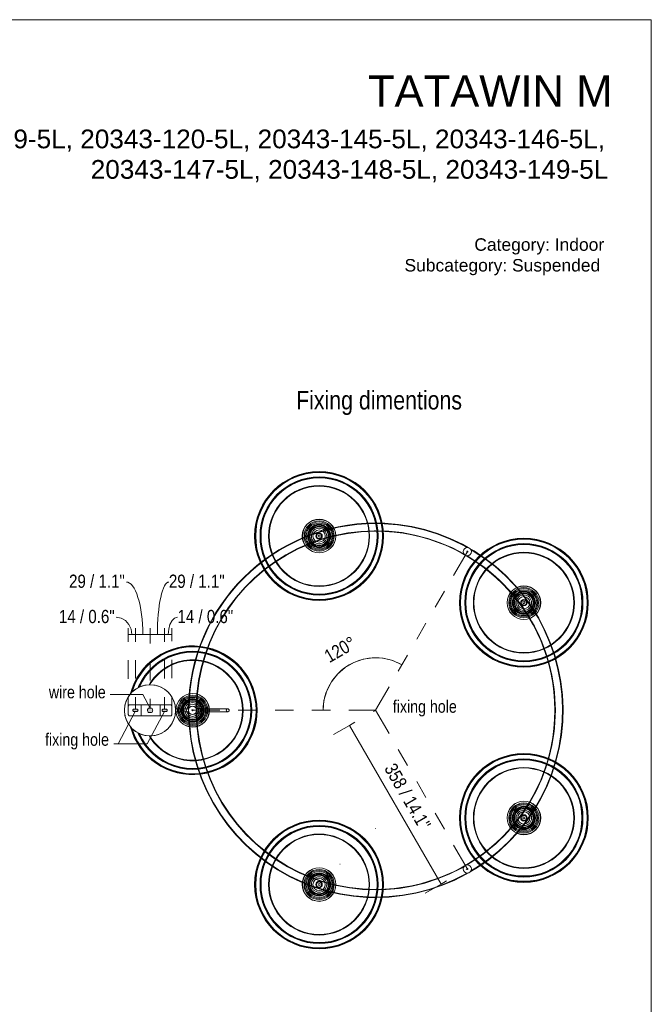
# Model space of a CAD drawing. Header units: millimetres. Extents: x 0 to 8.3, y 0 to 11.7.
# Tile 5 of 5: x 4.2 to 8.3, y 5.4 to 11.7. Entities that reach past the tile are written whole.
import ezdxf

# ---------------------------------------------------------------- set-up
doc = ezdxf.new("R2010")
doc.units = ezdxf.units.MM
doc.layers.add('PDF_Geometría', color=7, linetype='Continuous')
doc.layers.add('PDF_Rellenos sólidos', color=7, linetype='Continuous', true_color=0xe8e8e8)
doc.layers.add('PDF_Texto', color=7, linetype='Continuous', true_color=0x5b5b5b)
doc.styles.add('PDF Arial Narrow', font='ARIALN.TTF')
doc.styles.add('PDF Arial-BoldMT', font='arial.ttf')

msp = doc.modelspace()

# ---------------------------------------------------------------- hatches: boundary and pattern name
at = {"layer": 'PDF_Rellenos sólidos', "true_color": 0x808080, "transparency": 33554559}
h = msp.add_hatch(color=8, dxfattribs=at)
h.paths.add_polyline_path([(7.0892, 6.2438), (7.092, 6.2454), (7.0915, 6.2494), (7.0892, 6.2503), (7.0868, 6.2494), (7.0863, 6.2454), (7.0872, 6.2449)], flags=0)
h.paths.add_polyline_path([(5.0454, 7.2501), (5.0652, 7.2501), (5.0682, 7.2528), (5.0706, 7.2562), (5.072, 7.2601), (5.0725, 7.2642), (5.072, 7.2683), (5.0706, 7.2721), (5.0674, 7.2763), (5.0652, 7.2783), (5.0454, 7.2783), (5.0423, 7.2755), (5.04, 7.2721), (5.0386, 7.2683), (5.0381, 7.2642), (5.0388, 7.2595), (5.04, 7.2562), (5.0423, 7.2528)], flags=0)
h.paths.add_polyline_path([(5.157, 7.256), (5.1628, 7.2584), (5.165, 7.2621), (5.165, 7.2663), (5.1611, 7.2713), (5.157, 7.2724), (5.1402, 7.2723), (5.1348, 7.27), (5.1327, 7.2663), (5.1327, 7.2621), (5.1365, 7.2571), (5.1406, 7.256)], flags=0)
h.paths.add_polyline_path([(4.97, 7.256), (4.9758, 7.2584), (4.9779, 7.2621), (4.9779, 7.2663), (4.9741, 7.2713), (4.97, 7.2724), (4.9536, 7.2724), (4.9478, 7.27), (4.9456, 7.2663), (4.9456, 7.2621), (4.9495, 7.2571), (4.9536, 7.256), (4.9582, 7.256)], flags=0)
h.paths.add_polyline_path([(5.3274, 7.2609), (5.3297, 7.2619), (5.3307, 7.2642), (5.3297, 7.2665), (5.3267, 7.2672), (5.3251, 7.2665), (5.3241, 7.2642), (5.3251, 7.2619), (5.3267, 7.2612)], flags=0)
h.paths.add_polyline_path([(7.0893, 8.2782), (7.0917, 8.2792), (7.0926, 8.2815), (7.0917, 8.2838), (7.0893, 8.2848), (7.0865, 8.2831), (7.0872, 8.2791)], flags=0)

# ---------------------------------------------------------------- linework, layer by layer
at = {"layer": 'PDF_Geometría', "lineweight": 18}
msp.add_lwpolyline([(0.0016, 11.6917), (0.0016, 0), (8.2684, 0), (8.2684, 11.6917)], close=True, dxfattribs=at)
at = {"layer": 'PDF_Geometría', "color": 9, "lineweight": 20, "true_color": 0xc0c0c0}
for points in [[(7.0954, 8.3069), (7.0571, 8.3286), (6.9792, 8.3658), (6.8988, 8.3972), (6.8164, 8.4228), (6.7323, 8.4424), (6.6471, 8.4559), (6.5611, 8.4632), (6.502, 8.4647, 0.41286), (5.3021, 7.271)], [(7.0872, 8.3078), (7.0517, 8.3277), (6.9738, 8.3645), (6.8934, 8.3956), (6.811, 8.4209), (6.727, 8.4401), (6.6418, 8.4532), (6.5558, 8.4602), (6.502, 8.4614, 0.411104), (5.3056, 7.2785)], [(5.3542, 7.2862), (5.3542, 7.2862), (5.353, 7.2847), (5.3498, 7.2808), (5.3487, 7.2792), (5.3499, 7.2808), (5.353, 7.2847), (5.3542, 7.2862), (5.3589, 7.3705), (5.3698, 7.4542), (5.3869, 7.5368), (5.4099, 7.618), (5.4388, 7.6973), (5.4735, 7.7743), (5.5138, 7.8485), (5.5594, 7.9195), (5.6101, 7.987), (5.6656, 8.0506), (5.7257, 8.1099), (5.7899, 8.1646), (5.858, 8.2145), (5.9295, 8.2593), (6.0042, 8.2987), (6.0816, 8.3324), (6.1612, 8.3604), (6.2427, 8.3825), (6.3255, 8.3986), (6.4094, 8.4085), (6.4937, 8.4122), (6.502, 8.4122, -1), (6.502, 6.1162), (6.4177, 6.1193), (6.3338, 6.1286), (6.2508, 6.144), (6.1692, 6.1655), (6.0893, 6.1929), (6.0117, 6.2261), (5.9368, 6.265), (5.8649, 6.3092), (5.7965, 6.3586), (5.7318, 6.4129), (5.6714, 6.4718), (5.6154, 6.5349), (5.5642, 6.6021), (5.5181, 6.6728), (5.4773, 6.7467), (5.442, 6.8233), (5.4125, 6.9024), (5.3889, 6.9835), (5.3712, 7.066), (5.3597, 7.1496), (5.3544, 7.2339), (5.3542, 7.2422), (5.353, 7.2437), (5.3499, 7.2476), (5.3487, 7.2491), (5.3498, 7.2475), (5.353, 7.2437), (5.3542, 7.2422), (5.3542, 7.2422)]]:
    msp.add_lwpolyline(points, format="xyb", dxfattribs=at)
for points in [[(5.3465, 7.2816), (5.3493, 7.2846), (5.3509, 7.2862), (5.3509, 7.2862), (5.3557, 7.3706), (5.3665, 7.4544), (5.3836, 7.5372), (5.4066, 7.6185), (5.4356, 7.6979), (5.4703, 7.775), (5.5105, 7.8493), (5.5561, 7.9205), (5.6068, 7.9881), (5.6624, 8.0519), (5.7224, 8.1114), (5.7867, 8.1663), (5.8548, 8.2163), (5.9264, 8.2613), (6.0011, 8.3008), (6.0785, 8.3348), (6.1582, 8.3629), (6.2397, 8.3852), (6.3227, 8.4014), (6.4066, 8.4115), (6.4911, 8.4154), (6.502, 8.4155), (6.5865, 8.4124), (6.6705, 8.4031), (6.7536, 8.3877), (6.8354, 8.3662), (6.9153, 8.3387), (6.9931, 8.3055), (7.0677, 8.2669)], [(7.1077, 6.2285), (7.1552, 6.257), (7.2259, 6.3065), (7.2929, 6.361), (7.3557, 6.4201), (7.4142, 6.4837), (7.4679, 6.5512), (7.5166, 6.6225), (7.5601, 6.697), (7.5981, 6.7745), (7.6305, 6.8545), (7.657, 6.9367), (7.6775, 7.0205), (7.692, 7.1056), (7.7003, 7.1915), (7.7025, 7.2778), (7.6984, 7.364), (7.6881, 7.4498), (7.6717, 7.5345), (7.6493, 7.6178), (7.6209, 7.6994), (7.5867, 7.7786), (7.547, 7.8552), (7.5018, 7.9288), (7.4514, 7.9989), (7.3962, 8.0652), (7.3363, 8.1274), (7.2721, 8.1851), (7.204, 8.2381), (7.1322, 8.286), (7.1082, 8.2996)], [(7.1124, 6.2351), (7.1542, 6.2602), (7.2248, 6.3097), (7.2916, 6.3642), (7.3543, 6.4234), (7.4126, 6.4869), (7.4662, 6.5544), (7.5147, 6.6256), (7.5581, 6.7001), (7.5959, 6.7776), (7.6281, 6.8575), (7.6544, 6.9396), (7.6748, 7.0234), (7.6891, 7.1084), (7.6972, 7.1942), (7.6991, 7.2804), (7.6949, 7.3665), (7.6844, 7.452), (7.6678, 7.5366), (7.6452, 7.6198), (7.6167, 7.7011), (7.5823, 7.7802), (7.5424, 7.8566), (7.4971, 7.9299), (7.4466, 7.9998), (7.3912, 8.0659), (7.3312, 8.1278), (7.267, 8.1852), (7.1987, 8.2378), (7.1268, 8.2854), (7.1132, 8.2931)], [(4.939, 7.3798), (4.9417, 7.3898), (4.957, 7.4295), (4.9763, 7.4674), (4.9994, 7.5031), (5.0262, 7.5361), (5.0563, 7.5662), (5.0894, 7.593), (5.125, 7.6162), (5.1629, 7.6355), (5.2026, 7.6507), (5.2437, 7.6617), (5.2858, 7.6684), (5.3282, 7.6706), (5.3707, 7.6684), (5.4127, 7.6617), (5.4538, 7.6507), (5.4935, 7.6355), (5.5314, 7.6162), (5.5671, 7.593), (5.6002, 7.5662), (5.6303, 7.5361), (5.657, 7.5031), (5.6802, 7.4674), (5.6995, 7.4295), (5.7148, 7.3898), (5.7258, 7.3487), (5.7324, 7.3067), (5.7346, 7.2642), (5.7324, 7.2217), (5.7258, 7.1797), (5.7148, 7.1386), (5.6995, 7.0989), (5.6802, 7.061), (5.657, 7.0253), (5.6303, 6.9922), (5.6002, 6.9622), (5.5671, 6.9354), (5.5314, 6.9122), (5.4935, 6.8929), (5.4538, 6.8777), (5.4127, 6.8667), (5.3707, 6.86), (5.3282, 6.8578), (5.2858, 6.86), (5.2437, 6.8667), (5.2026, 6.8777), (5.1629, 6.8929), (5.125, 6.9122), (5.0894, 6.9354), (5.0563, 6.9622), (5.0262, 6.9922), (4.9994, 7.0253), (4.9763, 7.061), (4.957, 7.0989), (4.9417, 7.1386), (4.939, 7.1485)], [(4.9784, 7.12), (4.9822, 7.1101), (5.0002, 7.0748), (5.0218, 7.0415), (5.0467, 7.0107), (5.0748, 6.9827), (5.1056, 6.9578), (5.1388, 6.9362), (5.1742, 6.9182), (5.2112, 6.9039), (5.2495, 6.8937), (5.2886, 6.8875), (5.3282, 6.8854), (5.3678, 6.8875), (5.407, 6.8937), (5.4453, 6.9039), (5.4823, 6.9182), (5.5176, 6.9362), (5.5509, 6.9578), (5.5817, 6.9827), (5.6097, 7.0107), (5.6347, 7.0415), (5.6563, 7.0748), (5.6743, 7.1101), (5.6885, 7.1471), (5.6987, 7.1854), (5.7049, 7.2246), (5.707, 7.2642), (5.7049, 7.3038), (5.6987, 7.3429), (5.6885, 7.3812), (5.6743, 7.4183), (5.6563, 7.4536), (5.6347, 7.4868), (5.6097, 7.5176), (5.5817, 7.5457), (5.5509, 7.5706), (5.5176, 7.5922), (5.4823, 7.6102), (5.4453, 7.6244), (5.407, 7.6347), (5.3678, 7.6409), (5.3282, 7.643), (5.2886, 7.6409), (5.2495, 7.6347), (5.2112, 7.6244), (5.1742, 7.6102), (5.1388, 7.5922), (5.1056, 7.5706), (5.0748, 7.5457), (5.0467, 7.5176), (5.0218, 7.4868), (5.0002, 7.4536), (4.9822, 7.4183), (4.9784, 7.4084)], [(4.9867, 7.4118), (4.9881, 7.4156), (5.0058, 7.4503), (5.027, 7.483), (5.0516, 7.5133), (5.0791, 7.5409), (5.1094, 7.5654), (5.1421, 7.5866), (5.1768, 7.6043), (5.2132, 7.6183), (5.2508, 7.6283), (5.2893, 7.6344), (5.3282, 7.6365), (5.3671, 7.6344), (5.4056, 7.6283), (5.4433, 7.6183), (5.4797, 7.6043), (5.5144, 7.5866), (5.5471, 7.5654), (5.5773, 7.5409), (5.6049, 7.5133), (5.6294, 7.483), (5.6506, 7.4503), (5.6683, 7.4156), (5.6823, 7.3792), (5.6924, 7.3416), (5.6985, 7.3031), (5.7005, 7.2642), (5.6985, 7.2253), (5.6924, 7.1868), (5.6823, 7.1491), (5.6683, 7.1128), (5.6506, 7.078), (5.6294, 7.0454), (5.6049, 7.0151), (5.5773, 6.9875), (5.5471, 6.963), (5.5144, 6.9418), (5.4797, 6.9241), (5.4433, 6.9101), (5.4056, 6.9), (5.3671, 6.8939), (5.3282, 6.8919), (5.2893, 6.8939), (5.2508, 6.9), (5.2132, 6.9101), (5.1768, 6.9241), (5.1421, 6.9418), (5.1094, 6.963), (5.0791, 6.9875), (5.0516, 7.0151), (5.027, 7.0454), (5.0058, 7.078), (4.9881, 7.1128), (4.9867, 7.1166)], [(5.0495, 7.1009), (5.0579, 7.0864), (5.0804, 7.0562), (5.1062, 7.0288), (5.135, 7.0046), (5.1664, 6.984), (5.2001, 6.9671), (5.2354, 6.9542), (5.272, 6.9455), (5.3094, 6.9412), (5.347, 6.9412), (5.3844, 6.9455), (5.421, 6.9542), (5.4564, 6.9671), (5.49, 6.984), (5.5215, 7.0046), (5.5503, 7.0288), (5.5761, 7.0562), (5.5986, 7.0864), (5.6174, 7.119), (5.6323, 7.1535), (5.6431, 7.1896), (5.6496, 7.2266), (5.6518, 7.2642), (5.6496, 7.3018), (5.6431, 7.3388), (5.6323, 7.3749), (5.6174, 7.4094), (5.5986, 7.442), (5.5761, 7.4722), (5.5503, 7.4996), (5.5215, 7.5237), (5.49, 7.5444), (5.4564, 7.5613), (5.421, 7.5742), (5.3844, 7.5829), (5.347, 7.5872), (5.3094, 7.5872), (5.272, 7.5829), (5.2354, 7.5742), (5.2001, 7.5613), (5.1664, 7.5444), (5.135, 7.5237), (5.1062, 7.4996), (5.0804, 7.4722), (5.0579, 7.442), (5.0495, 7.4275)], [(5.054, 7.428), (5.0609, 7.44), (5.0831, 7.4699), (5.1086, 7.4969), (5.1372, 7.5209), (5.1682, 7.5413), (5.2015, 7.558), (5.2365, 7.5707), (5.2727, 7.5793), (5.3096, 7.5836), (5.3468, 7.5836), (5.3838, 7.5793), (5.42, 7.5707), (5.455, 7.558), (5.4882, 7.5413), (5.5193, 7.5209), (5.5478, 7.4969), (5.5734, 7.4699), (5.5956, 7.44), (5.6142, 7.4078), (5.6289, 7.3736), (5.6396, 7.338), (5.6461, 7.3013), (5.6482, 7.2642), (5.6461, 7.227), (5.6396, 7.1904), (5.6289, 7.1547), (5.6142, 7.1206), (5.5956, 7.0884), (5.5734, 7.0585), (5.5478, 7.0314), (5.5193, 7.0075), (5.4882, 6.9871), (5.455, 6.9704), (5.42, 6.9576), (5.3838, 6.9491), (5.3468, 6.9447), (5.3096, 6.9447), (5.2727, 6.9491), (5.2365, 6.9576), (5.2015, 6.9704), (5.1682, 6.9871), (5.1372, 7.0075), (5.1086, 7.0314), (5.0831, 7.0585), (5.0609, 7.0884), (5.054, 7.1003)], [(4.9409, 7.3814), (4.9437, 7.3844), (4.9629, 7.3997), (4.9705, 7.4041)], [(4.9765, 7.4076), (4.9841, 7.412), (5.0069, 7.4209), (5.0109, 7.4218)], [(5.0165, 7.4231), (5.0308, 7.4264), (5.0553, 7.4282), (5.0797, 7.4264), (5.0941, 7.4231)], [(5.0996, 7.4218), (5.1036, 7.4209), (5.1265, 7.412), (5.1341, 7.4076)], [(5.1402, 7.404), (5.1477, 7.3997), (5.1669, 7.3844), (5.1696, 7.3814)], [(4.8983, 7.31), (4.9026, 7.3241), (4.9132, 7.3462), (4.9271, 7.3665), (4.9371, 7.3773)], [(5.1735, 7.3773), (5.1835, 7.3665), (5.1973, 7.3462), (5.208, 7.3241), (5.2123, 7.31)], [(4.8917, 7.2677), (4.8917, 7.2764), (4.8954, 7.3007), (4.8966, 7.3046)], [(4.8966, 7.2238), (4.8954, 7.2277), (4.8917, 7.2519), (4.8917, 7.2607)], [(5.214, 7.3046), (5.2152, 7.3007), (5.2189, 7.2764), (5.2189, 7.2677)], [(5.2189, 7.2607), (5.2189, 7.2519), (5.2152, 7.2277), (5.214, 7.2238)], [(5.303, 7.2732), (5.2965, 7.2732), (5.2518, 7.2732), (5.2181, 7.2732)], [(5.3018, 7.2593), (5.3016, 7.2506), (5.3057, 7.1643), (5.3159, 7.0786), (5.3323, 6.9939), (5.3548, 6.9105), (5.3832, 6.829), (5.4173, 6.7497), (5.4571, 6.6731), (5.5023, 6.5996), (5.5526, 6.5295), (5.6079, 6.4631), (5.6677, 6.401), (5.7319, 6.3432), (5.8001, 6.2903), (5.8719, 6.2424), (5.9469, 6.1997), (6.0248, 6.1626), (6.1052, 6.1312), (6.1877, 6.1056), (6.2717, 6.086), (6.357, 6.0725), (6.443, 6.0651), (6.502, 6.0637), (6.5883, 6.0668), (6.6741, 6.0761), (6.759, 6.0915), (6.8426, 6.113), (6.9245, 6.1405), (7.0041, 6.1737), (7.0812, 6.2126), (7.0972, 6.2222)], [(5.3509, 7.2862), (5.3415, 7.2862)], [(5.3465, 7.2815), (5.3494, 7.2845), (5.3509, 7.2862)], [(5.3817, 7.2732), (5.4367, 7.2732), (5.4743, 7.2732), (5.4975, 7.2732), (5.5193, 7.2732), (5.5346, 7.2732), (5.549, 7.2732), (5.5528, 7.2732), (5.5327, 7.2732), (5.5093, 7.2732), (5.4818, 7.2732), (5.4509, 7.2732), (5.4168, 7.2732), (5.3797, 7.2732), (5.3518, 7.2732)], [(5.3526, 7.2569), (5.353, 7.2554), (5.3538, 7.2534), (5.3541, 7.2527), (5.3541, 7.2757), (5.3538, 7.2749), (5.353, 7.2729), (5.3525, 7.2714)], [(5.3541, 7.2757), (5.3538, 7.275), (5.353, 7.273), (5.3525, 7.2715)], [(5.3877, 7.2757), (5.3541, 7.2757)], [(5.3877, 7.2862), (5.3542, 7.2862)], [(4.9371, 7.1511), (4.9271, 7.1619), (4.9132, 7.1822), (4.9026, 7.2043), (4.8983, 7.2183)], [(5.2123, 7.2183), (5.208, 7.2043), (5.1973, 7.1822), (5.1835, 7.1619), (5.1735, 7.1511)], [(5.303, 7.2552), (5.2965, 7.2552), (5.2518, 7.2552), (5.2181, 7.2552)], [(5.305, 7.2507), (5.3049, 7.248), (5.3092, 7.1619), (5.3196, 7.0763), (5.3362, 6.9918), (5.3588, 6.9086), (5.3874, 6.8272), (5.4217, 6.7482), (5.4616, 6.6718), (5.507, 6.5985), (5.5574, 6.5286), (5.6128, 6.4625), (5.6728, 6.4006), (5.7371, 6.3432), (5.8053, 6.2905), (5.8772, 6.2429), (5.9523, 6.2006), (6.0303, 6.1638), (6.1106, 6.1327), (6.1931, 6.1075), (6.2771, 6.0883), (6.3623, 6.0751), (6.4482, 6.0682), (6.502, 6.067), (6.5882, 6.0701), (6.6739, 6.0794), (6.7587, 6.0948), (6.8421, 6.1163), (6.9239, 6.1437), (7.0034, 6.177), (7.0803, 6.2159), (7.0886, 6.2209)], [(5.3415, 7.2422), (5.3509, 7.2422)], [(5.3467, 7.2466), (5.3493, 7.2438), (5.3509, 7.2422), (5.3509, 7.2422), (5.3494, 7.2438), (5.3467, 7.2466)], [(7.068, 6.2622), (7.0518, 6.2527), (6.9761, 6.215), (6.8979, 6.1831), (6.8175, 6.157), (6.7354, 6.1368), (6.652, 6.1227), (6.5679, 6.1148), (6.502, 6.1129), (6.4176, 6.116), (6.3335, 6.1253), (6.2504, 6.1407), (6.1687, 6.1622), (6.0887, 6.1896), (6.011, 6.2229), (5.9359, 6.2617), (5.8639, 6.3059), (5.7953, 6.3553), (5.7305, 6.4096), (5.6699, 6.4685), (5.6138, 6.5317), (5.5624, 6.5989), (5.5161, 6.6696), (5.4752, 6.7436), (5.4397, 6.8203), (5.41, 6.8994), (5.3862, 6.9805), (5.3684, 7.0632), (5.3567, 7.1469), (5.3512, 7.2312), (5.3509, 7.2422)], [(5.3817, 7.2552), (5.4367, 7.2552), (5.4743, 7.2552), (5.4975, 7.2552), (5.5193, 7.2552), (5.5346, 7.2552), (5.549, 7.2552), (5.5528, 7.2552), (5.5327, 7.2552), (5.5093, 7.2552), (5.4818, 7.2552), (5.4509, 7.2552), (5.4168, 7.2552), (5.3797, 7.2552), (5.3518, 7.2552)], [(5.3525, 7.2568), (5.353, 7.2554), (5.3538, 7.2534), (5.3541, 7.2527)], [(5.3541, 7.2527), (5.3877, 7.2527)], [(5.3542, 7.2422), (5.3877, 7.2422)], [(4.9705, 7.1243), (4.9629, 7.1287), (4.9437, 7.144), (4.9409, 7.147)], [(5.1696, 7.147), (5.1669, 7.144), (5.1477, 7.1287), (5.1402, 7.1243)], [(5.0109, 7.1065), (5.0069, 7.1075), (4.9841, 7.1164), (4.9765, 7.1208)], [(5.0941, 7.1053), (5.0797, 7.102), (5.0553, 7.1002), (5.0308, 7.102), (5.0165, 7.1053)], [(5.1341, 7.1208), (5.1265, 7.1164), (5.1036, 7.1075), (5.0996, 7.1065)]]:
    msp.add_lwpolyline(points, dxfattribs=at)
for points in [[(6.132, 8.3814), (6.134, 8.3861), (6.1388, 8.3881), (6.1436, 8.3861), (6.1455, 8.3814), (6.1436, 8.3766), (6.1388, 8.3746), (6.134, 8.3766)], [(7.457, 7.958), (7.4582, 7.953), (7.4555, 7.9486), (7.4505, 7.9474), (7.4461, 7.9501), (7.4449, 7.9551), (7.4476, 7.9595), (7.4526, 7.9607)], [(4.9338, 7.3729), (4.9385, 7.3908), (4.9539, 7.4308), (4.9734, 7.4691), (4.9967, 7.505), (5.0237, 7.5384), (5.0541, 7.5687), (5.0874, 7.5957), (5.1234, 7.619), (5.1616, 7.6385), (5.2016, 7.6539), (5.243, 7.665), (5.2854, 7.6717), (5.3282, 7.6739), (5.3711, 7.6717), (5.4134, 7.665), (5.4549, 7.6539), (5.4949, 7.6385), (5.5331, 7.619), (5.5691, 7.5957), (5.6024, 7.5687), (5.6327, 7.5384), (5.6597, 7.505), (5.6831, 7.4691), (5.7026, 7.4308), (5.7179, 7.3908), (5.729, 7.3494), (5.7357, 7.307), (5.738, 7.2642), (5.7357, 7.2214), (5.729, 7.179), (5.7179, 7.1376), (5.7026, 7.0975), (5.6831, 7.0593), (5.6597, 7.0234), (5.6327, 6.99), (5.6024, 6.9597), (5.5691, 6.9327), (5.5331, 6.9093), (5.4949, 6.8899), (5.4549, 6.8745), (5.4134, 6.8634), (5.3711, 6.8567), (5.3282, 6.8544), (5.2854, 6.8567), (5.243, 6.8634), (5.2016, 6.8745), (5.1616, 6.8899), (5.1234, 6.9093), (5.0874, 6.9327), (5.0541, 6.9597), (5.0237, 6.99), (4.9967, 7.0234), (4.9734, 7.0593), (4.9539, 7.0975), (4.9385, 7.1376), (4.9338, 7.1554), (4.9385, 7.1376), (4.9539, 7.0975), (4.9734, 7.0593), (4.9967, 7.0234), (5.0237, 6.99), (5.0541, 6.9597), (5.0874, 6.9327), (5.1234, 6.9093), (5.1616, 6.8899), (5.2016, 6.8745), (5.243, 6.8634), (5.2854, 6.8567), (5.3282, 6.8544), (5.3711, 6.8567), (5.4134, 6.8634), (5.4549, 6.8745), (5.4949, 6.8899), (5.5331, 6.9093), (5.5691, 6.9327), (5.6024, 6.9597), (5.6327, 6.99), (5.6597, 7.0234), (5.6831, 7.0593), (5.7026, 7.0975), (5.7179, 7.1376), (5.729, 7.179), (5.7357, 7.2214), (5.738, 7.2642), (5.7357, 7.307), (5.729, 7.3494), (5.7179, 7.3908), (5.7026, 7.4308), (5.6831, 7.4691), (5.6597, 7.505), (5.6327, 7.5384), (5.6024, 7.5687), (5.5691, 7.5957), (5.5331, 7.619), (5.4949, 7.6385), (5.4549, 7.6539), (5.4134, 7.665), (5.3711, 7.6717), (5.3282, 7.6739), (5.2854, 7.6717), (5.243, 7.665), (5.2016, 7.6539), (5.1616, 7.6385), (5.1234, 7.619), (5.0874, 7.5957), (5.0541, 7.5687), (5.0237, 7.5384), (4.9967, 7.505), (4.9734, 7.4691), (4.9539, 7.4308), (4.9385, 7.3908)], [(4.9825, 7.4101), (4.9852, 7.4169), (5.003, 7.452), (5.0244, 7.4849), (5.0492, 7.5155), (5.077, 7.5433), (5.1075, 7.568), (5.1405, 7.5894), (5.1755, 7.6073), (5.2122, 7.6213), (5.2502, 7.6315), (5.289, 7.6377), (5.3282, 7.6397), (5.3675, 7.6377), (5.4063, 7.6315), (5.4443, 7.6213), (5.481, 7.6073), (5.516, 7.5894), (5.549, 7.568), (5.5795, 7.5433), (5.6073, 7.5155), (5.632, 7.4849), (5.6535, 7.452), (5.6713, 7.4169), (5.6854, 7.3802), (5.6956, 7.3423), (5.7017, 7.3034), (5.7038, 7.2642), (5.7017, 7.2249), (5.6956, 7.1861), (5.6854, 7.1481), (5.6713, 7.1114), (5.6535, 7.0764), (5.632, 7.0435), (5.6073, 7.0129), (5.5795, 6.9851), (5.549, 6.9604), (5.516, 6.939), (5.481, 6.9211), (5.4443, 6.907), (5.4063, 6.8969), (5.3675, 6.8907), (5.3282, 6.8887), (5.289, 6.8907), (5.2502, 6.8969), (5.2122, 6.907), (5.1755, 6.9211), (5.1405, 6.939), (5.1075, 6.9604), (5.077, 6.9851), (5.0492, 7.0129), (5.0244, 7.0435), (5.003, 7.0764), (4.9852, 7.1114), (4.9825, 7.1183), (4.9852, 7.1114), (5.003, 7.0764), (5.0244, 7.0435), (5.0492, 7.0129), (5.077, 6.9851), (5.1075, 6.9604), (5.1405, 6.939), (5.1755, 6.9211), (5.2122, 6.907), (5.2502, 6.8969), (5.289, 6.8907), (5.3282, 6.8887), (5.3675, 6.8907), (5.4063, 6.8969), (5.4443, 6.907), (5.481, 6.9211), (5.516, 6.939), (5.549, 6.9604), (5.5795, 6.9851), (5.6073, 7.0129), (5.632, 7.0435), (5.6535, 7.0764), (5.6713, 7.1114), (5.6854, 7.1481), (5.6956, 7.1861), (5.7017, 7.2249), (5.7038, 7.2642), (5.7017, 7.3034), (5.6956, 7.3423), (5.6854, 7.3802), (5.6713, 7.4169), (5.6535, 7.452), (5.632, 7.4849), (5.6073, 7.5155), (5.5795, 7.5433), (5.549, 7.568), (5.516, 7.5894), (5.481, 7.6073), (5.4443, 7.6213), (5.4063, 7.6315), (5.3675, 7.6377), (5.3282, 7.6397), (5.289, 7.6377), (5.2502, 7.6315), (5.2122, 7.6213), (5.1755, 7.6073), (5.1405, 7.5894), (5.1075, 7.568), (5.077, 7.5433), (5.0492, 7.5155), (5.0244, 7.4849), (5.003, 7.452), (4.9852, 7.4169)], [(5.0517, 7.4277), (5.0594, 7.441), (5.0817, 7.471), (5.1074, 7.4982), (5.1361, 7.5223), (5.1673, 7.5429), (5.2008, 7.5597), (5.2359, 7.5725), (5.2724, 7.5811), (5.3095, 7.5854), (5.3469, 7.5854), (5.3841, 7.5811), (5.4205, 7.5725), (5.4557, 7.5597), (5.4891, 7.5429), (5.5204, 7.5223), (5.5491, 7.4982), (5.5747, 7.471), (5.5971, 7.441), (5.6158, 7.4086), (5.6306, 7.3742), (5.6413, 7.3384), (5.6478, 7.3015), (5.65, 7.2642), (5.6478, 7.2268), (5.6413, 7.19), (5.6306, 7.1541), (5.6158, 7.1198), (5.5971, 7.0874), (5.5747, 7.0574), (5.5491, 7.0301), (5.5204, 7.0061), (5.4891, 6.9855), (5.4557, 6.9687), (5.4205, 6.9559), (5.3841, 6.9473), (5.3469, 6.943), (5.3095, 6.943), (5.2724, 6.9473), (5.2359, 6.9559), (5.2008, 6.9687), (5.1673, 6.9855), (5.1361, 7.0061), (5.1074, 7.0301), (5.0817, 7.0574), (5.0594, 7.0874), (5.0517, 7.1006), (5.0594, 7.0874), (5.0817, 7.0574), (5.1074, 7.0301), (5.1361, 7.0061), (5.1673, 6.9855), (5.2008, 6.9687), (5.2359, 6.9559), (5.2724, 6.9473), (5.3095, 6.943), (5.3469, 6.943), (5.3841, 6.9473), (5.4205, 6.9559), (5.4557, 6.9687), (5.4891, 6.9855), (5.5204, 7.0061), (5.5491, 7.0301), (5.5747, 7.0574), (5.5971, 7.0874), (5.6158, 7.1198), (5.6306, 7.1541), (5.6413, 7.19), (5.6478, 7.2268), (5.65, 7.2642), (5.6478, 7.3015), (5.6413, 7.3384), (5.6306, 7.3742), (5.6158, 7.4086), (5.5971, 7.441), (5.5747, 7.471), (5.5491, 7.4982), (5.5204, 7.5223), (5.4891, 7.5429), (5.4557, 7.5597), (5.4205, 7.5725), (5.3841, 7.5811), (5.3469, 7.5854), (5.3095, 7.5854), (5.2724, 7.5811), (5.2359, 7.5725), (5.2008, 7.5597), (5.1673, 7.5429), (5.1361, 7.5223), (5.1074, 7.4982), (5.0817, 7.471), (5.0594, 7.441)], [(4.9172, 7.2954), (4.9188, 7.2974), (4.9208, 7.299), (4.9232, 7.2999), (4.9257, 7.3003), (4.9232, 7.2999), (4.9208, 7.299), (4.9188, 7.2974)], [(5.1898, 7.299), (5.1874, 7.2999), (5.1849, 7.3003), (5.1874, 7.2999)], [(5.1944, 7.293), (5.1934, 7.2954)], [(5.1947, 7.2904), (5.1945, 7.2923)], [(5.3012, 7.2642), (5.3021, 7.2574), (5.3047, 7.2511), (5.3089, 7.2456), (5.3143, 7.2415), (5.3206, 7.2388), (5.3274, 7.2379), (5.3342, 7.2388), (5.3403, 7.2414), (5.3342, 7.2388), (5.3274, 7.2379), (5.3206, 7.2388), (5.3143, 7.2415), (5.3089, 7.2456), (5.3047, 7.2511), (5.3021, 7.2574), (5.3012, 7.2642), (5.3021, 7.271), (5.304, 7.2755), (5.3021, 7.271)], [(5.3041, 7.2759), (5.3047, 7.2773), (5.3089, 7.2827), (5.3143, 7.2869), (5.3206, 7.2895), (5.3274, 7.2904), (5.3342, 7.2895), (5.3403, 7.287), (5.3342, 7.2895), (5.3274, 7.2904), (5.3206, 7.2895), (5.3143, 7.2869), (5.3089, 7.2827), (5.3047, 7.2773)], [(5.3405, 7.2869), (5.346, 7.2827), (5.3501, 7.2773), (5.3528, 7.271), (5.3537, 7.2642), (5.3528, 7.2574), (5.3501, 7.2511), (5.346, 7.2456), (5.3405, 7.2415), (5.346, 7.2456), (5.3501, 7.2511), (5.3528, 7.2574), (5.3537, 7.2642), (5.3528, 7.271), (5.3501, 7.2773), (5.346, 7.2827)], [(5.3817, 7.2642), (5.3817, 7.2665), (5.3817, 7.2687), (5.3817, 7.2706), (5.3817, 7.272), (5.3817, 7.2729), (5.3817, 7.2732), (5.3817, 7.2729), (5.3817, 7.272), (5.3817, 7.2706), (5.3817, 7.2687), (5.3817, 7.2665), (5.3817, 7.2642), (5.3817, 7.2619), (5.3817, 7.2597), (5.3817, 7.2578), (5.3817, 7.2564), (5.3817, 7.2555), (5.3817, 7.2552), (5.3817, 7.2555), (5.3817, 7.2564), (5.3817, 7.2578), (5.3817, 7.2597), (5.3817, 7.2619)], [(5.3877, 7.2422), (5.3877, 7.243), (5.3877, 7.2451), (5.3877, 7.2486), (5.3877, 7.2532), (5.3877, 7.2585), (5.3877, 7.2642), (5.3877, 7.2699), (5.3877, 7.2752), (5.3877, 7.2797), (5.3877, 7.2832), (5.3877, 7.2854), (5.3877, 7.2862), (5.3877, 7.2854), (5.3877, 7.2832), (5.3877, 7.2797), (5.3877, 7.2752), (5.3877, 7.2699), (5.3877, 7.2642), (5.3877, 7.2585), (5.3877, 7.2532), (5.3877, 7.2486), (5.3877, 7.2451), (5.3877, 7.243)], [(5.3877, 7.2527), (5.3877, 7.2531), (5.3877, 7.2542), (5.3877, 7.2561), (5.3877, 7.2584), (5.3877, 7.2612), (5.3877, 7.2642), (5.3877, 7.2672), (5.3877, 7.2699), (5.3877, 7.2723), (5.3877, 7.2741), (5.3877, 7.2753), (5.3877, 7.2757), (5.3877, 7.2753), (5.3877, 7.2741), (5.3877, 7.2723), (5.3877, 7.2699), (5.3877, 7.2672), (5.3877, 7.2642), (5.3877, 7.2612), (5.3877, 7.2584), (5.3877, 7.2561), (5.3877, 7.2542), (5.3877, 7.2531)], [(5.5621, 7.2642), (5.5614, 7.2608), (5.5595, 7.2578), (5.5566, 7.2559), (5.5532, 7.2552), (5.5531, 7.2552), (5.5497, 7.2558), (5.5474, 7.2572), (5.5459, 7.2587), (5.5445, 7.2614), (5.5441, 7.2642), (5.5447, 7.2676), (5.5467, 7.2705), (5.5496, 7.2725), (5.553, 7.2732), (5.5531, 7.2732), (5.5565, 7.2726), (5.5588, 7.2712), (5.5602, 7.2697), (5.5617, 7.267)], [(4.9172, 7.233), (4.9162, 7.2354), (4.9159, 7.2379), (4.9162, 7.2354)], [(4.9257, 7.2281), (4.9232, 7.2284), (4.9208, 7.2294), (4.9232, 7.2284)], [(5.1934, 7.233), (5.1944, 7.2354), (5.1947, 7.2379), (5.1944, 7.2354)], [(7.457, 6.5704), (7.4526, 6.5677), (7.4476, 6.5689), (7.4449, 6.5733), (7.4461, 6.5783), (7.4505, 6.581), (7.4555, 6.5798), (7.4582, 6.5754)], [(6.132, 6.1472), (6.134, 6.152), (6.1388, 6.154), (6.1436, 6.152), (6.1455, 6.1472), (6.1436, 6.1425), (6.1388, 6.1405), (6.134, 6.1425)]]:
    msp.add_lwpolyline(points, close=True, dxfattribs=at)
at = {"layer": 'PDF_Geometría', "color": 254, "lineweight": 9, "true_color": 0xd2d2d2}
for points in [[(7.0013, 8.1293), (7.0877, 8.2786)], [(6.8831, 7.9248), (6.9422, 8.027)], [(4.9153, 7.78), (4.9153, 7.7029)], [(4.9618, 7.7809), (4.9618, 7.7033)], [(5.1488, 7.7809), (5.1488, 7.7033)], [(5.1947, 7.7841), (5.1947, 7.7065)], [(6.7649, 7.7203), (6.824, 7.8225)], [(5.0553, 7.6916), (5.0553, 7.7507)], [(4.9153, 7.5848), (4.9153, 7.4667)], [(4.9618, 7.5852), (4.9618, 7.4671)], [(5.1488, 7.5852), (5.1488, 7.4671)], [(5.1947, 7.5885), (5.1947, 7.4704)], [(6.6466, 7.5158), (6.7058, 7.6181)], [(5.0553, 7.4554), (5.0553, 7.5735)], [(6.5011, 7.2642), (6.5875, 7.4136)], [(4.9153, 7.3486), (4.9153, 7.2715)], [(4.9618, 7.349), (4.9618, 7.2715)], [(5.0553, 7.2783), (5.0553, 7.3373)], [(5.1488, 7.349), (5.1488, 7.2715)], [(5.1947, 7.3523), (5.1947, 7.2747)], [(5.3312, 7.2642), (5.5029, 7.2642)], [(5.621, 7.2642), (5.7391, 7.2642)], [(5.8571, 7.2642), (5.9752, 7.2642)], [(6.0933, 7.2642), (6.2114, 7.2642)], [(6.3295, 7.2642), (6.5011, 7.2642), (6.5875, 7.1149)], [(6.6466, 7.0126), (6.7057, 6.9104)], [(6.7648, 6.8082), (6.8239, 6.7059)], [(6.883, 6.6037), (6.9421, 6.5014)], [(7.0012, 6.3992), (7.0875, 6.2499)], [(7.0918, 6.249), (7.081, 6.2427)]]:
    msp.add_lwpolyline(points, dxfattribs=at)
at = {"layer": 'PDF_Geometría', "color": 251, "lineweight": 9, "true_color": 0x5b5b5b}
for points in [[(4.9385, 7.7507), (4.9336, 7.7846), (4.9194, 7.8152), (4.8972, 7.8395), (4.8692, 7.8551), (4.8383, 7.8605)], [(5.1718, 7.7507), (5.1747, 7.7846), (5.1831, 7.8152), (5.1962, 7.8395), (5.2127, 7.8551), (5.2309, 7.8605)], [(4.9153, 7.7901), (4.9153, 7.7507), (4.9618, 7.7507), (5.0553, 7.7507), (5.1488, 7.7507), (5.1947, 7.7507), (5.1947, 7.7901)], [(4.9618, 7.7113), (4.9618, 7.7507), (4.9618, 7.7901)], [(5.0553, 7.7113), (5.0553, 7.7507), (5.0553, 7.7901)], [(5.1488, 7.7113), (5.1488, 7.7507), (5.1488, 7.7901)], [(4.9153, 7.7507), (4.9153, 7.7113)], [(5.1947, 7.7507), (5.1947, 7.7113)], [(6.6895, 7.59), (6.6698, 7.5559), (6.6115, 7.5826), (6.5493, 7.5977), (6.4853, 7.6008), (6.4218, 7.5917), (6.3613, 7.5708), (6.3058, 7.5387), (6.2573, 7.4968), (6.2177, 7.4464), (6.1883, 7.3895), (6.1703, 7.328), (6.1642, 7.2642), (6.1248, 7.2642)], [(6.6698, 7.5559), (6.6698, 7.5559)], [(6.1642, 7.2642), (6.1642, 7.2642)], [(6.8193, 6.0914), (6.9216, 6.1505), (6.3337, 7.1674), (6.2315, 7.1083)], [(6.3337, 7.1674), (6.3678, 7.1871)], [(6.9216, 6.1505), (6.9556, 6.1702)]]:
    msp.add_lwpolyline(points, dxfattribs=at)
at = {"layer": 'PDF_Geometría', "lineweight": 9}
for points in [[(5.0552, 7.2782), (5.0087, 7.3656), (4.7988, 7.3656)], [(4.9979, 7.3003), (4.9979, 7.2281)], [(5.1193, 7.3003), (5.1193, 7.2281)], [(6.5011, 7.2642), (6.4869, 7.256)], [(5.1473, 7.2556), (5.0372, 7.0486), (4.8223, 7.0486)], [(4.9605, 7.2556), (4.8504, 7.0486)]]:
    msp.add_lwpolyline(points, dxfattribs=at)
for points in [[(4.9257, 7.3003), (5.1849, 7.3003), (5.1874, 7.2999), (5.1898, 7.299), (5.1918, 7.2974), (5.1934, 7.2954), (5.1944, 7.293), (5.1947, 7.2904), (5.1947, 7.2379), (5.1944, 7.2354), (5.1934, 7.233), (5.1918, 7.231), (5.1898, 7.2294), (5.1874, 7.2284), (5.1849, 7.2281), (4.9257, 7.2281), (4.9232, 7.2284), (4.9208, 7.2294), (4.9188, 7.231), (4.9172, 7.233), (4.9162, 7.2354), (4.9159, 7.2379), (4.9159, 7.2904), (4.9162, 7.293), (4.9172, 7.2954), (4.9188, 7.2974), (4.9208, 7.299), (4.9232, 7.2999)], [(5.1849, 7.3003), (4.9257, 7.3003), (4.9232, 7.2999), (4.9208, 7.299), (4.9188, 7.2974), (4.9172, 7.2954), (4.9162, 7.293), (4.9159, 7.2904), (4.9159, 7.2379), (4.9162, 7.2354), (4.9172, 7.233), (4.9188, 7.231), (4.9208, 7.2294), (4.9232, 7.2284), (4.9257, 7.2281), (5.1849, 7.2281), (5.1874, 7.2284), (5.1898, 7.2294), (5.1918, 7.231), (5.1934, 7.233), (5.1944, 7.2354), (5.1947, 7.2379), (5.1947, 7.2904), (5.1944, 7.293), (5.1934, 7.2954), (5.1918, 7.2974), (5.1898, 7.299), (5.1874, 7.2999)], [(4.97, 7.2724), (4.9536, 7.2724), (4.9514, 7.2721), (4.9495, 7.2713), (4.9478, 7.27), (4.9464, 7.2683), (4.9456, 7.2663), (4.9454, 7.2642), (4.9456, 7.2621), (4.9464, 7.2601), (4.9478, 7.2584), (4.9495, 7.2571), (4.9514, 7.2563), (4.9536, 7.256), (4.97, 7.256), (4.9721, 7.2563), (4.9741, 7.2571), (4.9758, 7.2584), (4.9771, 7.2601), (4.9779, 7.2621), (4.9782, 7.2642), (4.9779, 7.2663), (4.9771, 7.2683), (4.9758, 7.27), (4.9741, 7.2713), (4.9721, 7.2721)], [(5.0652, 7.2783), (5.0454, 7.2783), (5.0423, 7.2755), (5.04, 7.2721), (5.0386, 7.2683), (5.0381, 7.2642), (5.0386, 7.2601), (5.04, 7.2562), (5.0423, 7.2528), (5.0454, 7.2501), (5.0652, 7.2501), (5.0682, 7.2528), (5.0706, 7.2562), (5.072, 7.2601), (5.0725, 7.2642), (5.072, 7.2683), (5.0706, 7.2721), (5.0682, 7.2755)], [(5.1406, 7.256), (5.157, 7.256), (5.1592, 7.2563), (5.1611, 7.2571), (5.1628, 7.2584), (5.1641, 7.2601), (5.165, 7.2621), (5.1652, 7.2642), (5.165, 7.2663), (5.1641, 7.2683), (5.1628, 7.27), (5.1611, 7.2713), (5.1592, 7.2721), (5.157, 7.2724), (5.1406, 7.2724), (5.1385, 7.2721), (5.1365, 7.2713), (5.1348, 7.27), (5.1335, 7.2683), (5.1327, 7.2663), (5.1324, 7.2642), (5.1327, 7.2621), (5.1335, 7.2601), (5.1348, 7.2584), (5.1365, 7.2571), (5.1385, 7.2563)]]:
    msp.add_lwpolyline(points, close=True, dxfattribs=at)
at = {"layer": 'PDF_Geometría', "lineweight": 20}
for points in [[(6.0419, 6.5069), (6.0419, 6.5042)], [(6.5011, 6.5069), (6.5011, 6.5041)], [(6.2715, 6.2772), (6.2742, 6.2772)], [(7.1901, 6.2772), (7.1928, 6.2772)]]:
    msp.add_lwpolyline(points, dxfattribs=at)
at = {"layer": 'PDF_Geometría', "color": 9, "lineweight": 20, "true_color": 0xc0c0c0}
for centre, radius in [((6.1389, 8.3814), 0.4131), ((6.1389, 8.3814), 0.4097), ((6.1389, 8.3814), 0.4097), ((6.1389, 8.3814), 0.4064), ((6.1389, 8.3814), 0.3788), ((6.1389, 8.3814), 0.3755), ((6.1389, 8.3814), 0.3755), ((6.1389, 8.3814), 0.3723), ((6.1389, 8.3814), 0.3236), ((6.1389, 8.3814), 0.3218), ((6.1389, 8.3814), 0.3218), ((6.1389, 8.3814), 0.32), ((6.1389, 8.3814), 0.1077), ((6.1389, 8.3814), 0.1073), ((6.1389, 8.3814), 0.1073), ((6.1389, 8.3814), 0.1068), ((6.1389, 8.3814), 0.0968), ((6.1388, 8.3814), 0.0901), ((6.1388, 8.3814), 0.0831), ((6.1389, 8.3814), 0.0748), ((6.1389, 8.3814), 0.0747), ((6.1389, 8.3814), 0.0721), ((6.1389, 8.3814), 0.0689), ((6.1389, 8.3814), 0.0623), ((6.1389, 8.3814), 0.0624), ((6.1389, 8.3814), 0.059), ((6.1389, 8.3814), 0.059), ((6.1388, 8.3814), 0.0496), ((6.1388, 8.3814), 0.0391), ((6.1388, 8.3814), 0.0203), ((6.1389, 8.3814), 0.0164), ((7.4516, 7.9541), 0.4131), ((7.4516, 7.9541), 0.4097), ((7.4516, 7.9541), 0.4097), ((7.4516, 7.9541), 0.4064), ((7.4516, 7.9541), 0.3788), ((7.0893, 8.2815), 0.0262), ((7.0893, 8.2815), 0.0262), ((7.4516, 7.9541), 0.3755), ((7.4516, 7.9541), 0.3755), ((7.4516, 7.9541), 0.3723), ((7.4516, 7.9541), 0.3236), ((7.4516, 7.9541), 0.3218), ((7.4516, 7.9541), 0.3218), ((7.4516, 7.9541), 0.32), ((7.4516, 7.9541), 0.1077), ((7.4516, 7.9541), 0.1073), ((7.4516, 7.9541), 0.1073), ((7.4516, 7.9541), 0.1068), ((7.4516, 7.9541), 0.0968), ((7.4515, 7.954), 0.0901), ((7.4515, 7.954), 0.0831), ((7.4516, 7.9541), 0.0748), ((7.4516, 7.9541), 0.0747), ((7.4516, 7.9541), 0.0721), ((7.4516, 7.9541), 0.0689), ((7.4516, 7.9541), 0.0623), ((7.4516, 7.9541), 0.0624), ((7.4516, 7.9541), 0.059), ((7.4516, 7.9541), 0.059), ((7.4515, 7.954), 0.0496), ((7.4515, 7.954), 0.0391), ((7.4515, 7.954), 0.0203), ((7.4516, 7.9541), 0.0164), ((5.3282, 7.2642), 0.1077), ((5.3282, 7.2642), 0.1073), ((5.3282, 7.2642), 0.1073), ((5.3282, 7.2642), 0.1068), ((5.3282, 7.2642), 0.0968), ((5.3284, 7.2642), 0.0901), ((5.3284, 7.2642), 0.0831), ((5.3282, 7.2642), 0.0748), ((5.3282, 7.2642), 0.0747), ((5.3282, 7.2642), 0.0721), ((5.3282, 7.2642), 0.0689), ((5.3282, 7.2642), 0.0623), ((5.3282, 7.2642), 0.0624), ((5.3282, 7.2642), 0.059), ((5.3282, 7.2642), 0.059), ((5.3284, 7.2642), 0.0496), ((5.3284, 7.2642), 0.0391), ((7.4516, 6.5743), 0.4131), ((7.4516, 6.5743), 0.4097), ((7.4516, 6.5743), 0.4097), ((7.4516, 6.5743), 0.4064), ((7.4516, 6.5743), 0.3788), ((7.4516, 6.5743), 0.3755), ((7.4516, 6.5743), 0.3755), ((7.4516, 6.5743), 0.3723), ((7.4516, 6.5743), 0.3236), ((7.4516, 6.5743), 0.3218), ((7.4516, 6.5743), 0.3218), ((7.4516, 6.5743), 0.32), ((7.4516, 6.5743), 0.1077), ((7.4516, 6.5743), 0.1073), ((7.4516, 6.5743), 0.1073), ((7.4516, 6.5743), 0.1068), ((7.4516, 6.5743), 0.0968), ((7.4515, 6.5743), 0.0901), ((7.4515, 6.5743), 0.0831), ((7.4516, 6.5743), 0.0748), ((7.4516, 6.5743), 0.0747), ((7.4516, 6.5743), 0.0721), ((7.4516, 6.5743), 0.0689), ((7.4516, 6.5743), 0.0623), ((7.4516, 6.5743), 0.0624), ((7.4516, 6.5743), 0.059), ((7.4516, 6.5743), 0.059), ((7.4515, 6.5743), 0.0496), ((7.4515, 6.5743), 0.0391), ((7.4515, 6.5743), 0.0203), ((7.4516, 6.5743), 0.0164), ((6.1389, 6.1472), 0.4131), ((6.1389, 6.1472), 0.4097), ((6.1389, 6.1472), 0.4097), ((6.1389, 6.1472), 0.4064), ((6.1389, 6.1472), 0.3788), ((6.1389, 6.1472), 0.3755), ((6.1389, 6.1472), 0.3755), ((6.1389, 6.1472), 0.3723), ((6.1389, 6.1472), 0.3236), ((6.1389, 6.1472), 0.3218), ((6.1389, 6.1472), 0.3218), ((6.1389, 6.1472), 0.32), ((6.1389, 6.1472), 0.1077), ((6.1389, 6.1472), 0.1073), ((6.1389, 6.1472), 0.1073), ((6.1389, 6.1472), 0.1068), ((7.0892, 6.247), 0.0262), ((7.0892, 6.247), 0.0262), ((6.1389, 6.1472), 0.0968), ((6.1388, 6.1472), 0.0901), ((6.1388, 6.1472), 0.0831), ((6.1389, 6.1472), 0.0748), ((6.1389, 6.1472), 0.0747), ((6.1389, 6.1472), 0.0721), ((6.1389, 6.1472), 0.0689), ((6.1389, 6.1472), 0.0623), ((6.1389, 6.1472), 0.0624), ((6.1389, 6.1472), 0.059), ((6.1389, 6.1472), 0.059), ((6.1388, 6.1472), 0.0496), ((6.1388, 6.1472), 0.0391), ((6.1388, 6.1472), 0.0203), ((6.1389, 6.1472), 0.0164)]:
    msp.add_circle(centre, radius, dxfattribs=at)
at = {"layer": 'PDF_Geometría', "lineweight": 9}
for centre, radius in [((7.0893, 8.2815), 0.0262), ((7.0893, 8.2815), 0.00328), ((5.0553, 7.2642), 0.164), ((5.3274, 7.2642), 0.0262), ((5.3274, 7.2642), 0.00328), ((7.0892, 6.247), 0.0262), ((7.0892, 6.247), 0.00328)]:
    msp.add_circle(centre, radius, dxfattribs=at)
at = {"layer": 'PDF_Geometría', "color": 9, "lineweight": 20, "true_color": 0xc0c0c0}
for centre, radius, start, end in [((6.5034, 7.2643), 1.1499, 300.43901, 59.5544), ((5.3286, 7.2644), 0.4129, 194.30829, 165.74423)]:
    msp.add_arc(centre, radius, start, end, dxfattribs=at)
at = {"layer": 'PDF_Geometría', "color": 251, "lineweight": 9, "true_color": 0x5b5b5b}
msp.add_arc((6.5011, 7.2642), 0.337, 59.96393, 179.99995, dxfattribs=at)
for centre, ratio, start_param, end_param in [((4.9033, 7.7507), 0.313275, 4.712368, 6.283191), ((5.1759, 7.7507), 0.219884, 6.28318, 7.854021)]:
    msp.add_ellipse(centre, major_axis=(0, 0.336), ratio=ratio, start_param=start_param, end_param=end_param, dxfattribs=at)

# ---------------------------------------------------------------- texts
at = {"layer": 'PDF_Texto', "color": 7, "attachment_point": 4}
for s, insert, char_height, style in [('TATAWIN M', (6.4519, 11.2341), 0.19998, 'PDF Arial-BoldMT'), ('Ref.  #20343-119-5L, 20343-120-5L, 20343-145-5L, 20343-146-5L,', (2.9772, 10.9161), 0.119987, 'PDF Arial-BoldMT'), ('20343-147-5L, 20343-148-5L, 20343-149-5L', (4.6749, 10.7208), 0.119987, 'PDF Arial-BoldMT'), ('Category: Indoor', (7.134, 10.2381), 0.079991, 'PDF Arial-BoldMT'), ('Subcategory: Suspended', (6.6862, 10.1053), 0.079991, 'PDF Arial-BoldMT'), ('Fixing dimentions', (5.9915, 9.2346), 0.119291, 'PDF Arial Narrow')]:
    msp.add_mtext(s, dxfattribs=dict(at, insert=insert, char_height=char_height, style=style))
at = {"layer": 'PDF_Texto', "attachment_point": 4, "style": 'PDF Arial Narrow'}
for s, insert, char_height in [('29 / 1.1"', (4.5361, 8.0911), 0.0845), ('29 / 1.1"', (5.176, 8.0911), 0.0845), ('14 / 0.6"', (4.4711, 7.8649), 0.0845), ('14 / 0.6"', (5.2309, 7.8649), 0.0845), ('wire hole', (4.4065, 7.3803), 0.07953), ('fixing hole', (6.6113, 7.2765), 0.079527), ('fixing hole', (4.3819, 7.0649), 0.079527)]:
    msp.add_mtext(s, dxfattribs=dict(at, insert=insert, char_height=char_height))
for s, insert, char_height, rotation in [('120°', (6.1837, 7.6018), 0.0845, 29.98193), ('358 / 14.1"', (6.59, 6.9127), 0.084497, 300.03177)]:
    msp.add_mtext(s, dxfattribs=dict(at, insert=insert, char_height=char_height, rotation=rotation))

doc.saveas('drawing.dxf')
